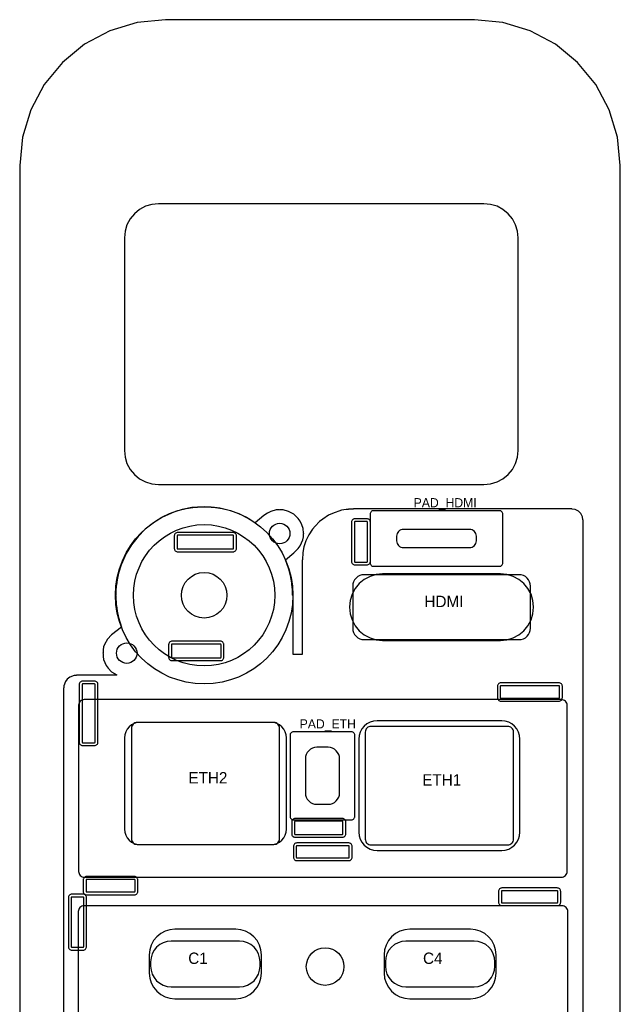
# Model space of a CAD drawing. Header units: metres. Extents: x -9 to 183, y -27 to 159.
# Tile 2 of 2: x 27 to 80, y 72 to 159. Entities that reach past the tile are written whole.
import ezdxf

# ---------------------------------------------------------------- set-up
doc = ezdxf.new("R2010")
doc.units = ezdxf.units.M
for name, color, linetype in [('FLEX_BUTTON', 6, 'Continuous'), ('FLEX_CUTOUTS', 30, 'Continuous'), ('FLEX_HOLES', 30, 'Continuous'), ('FLEX_LEDS', 2, 'Continuous'), ('FLEX_LIGHT_PADS', 5, 'Continuous'), ('FLEX_OUTLINE', 30, 'Continuous'), ('FLEX_SILVER_FRAMES', 9, 'Continuous'), ('NOTES', 7, 'Continuous'), ('REF_LED_POCKETS', 1, 'Continuous'), ('REF_LIGHT_WINDOWS', 2, 'Continuous'), ('REF_PLATE_OPENINGS', 7, 'Continuous'), ('REF_PLATE_OUTLINE', 7, 'Continuous')]:
    doc.layers.add(name, color=color, linetype=linetype)

msp = doc.modelspace()

# ---------------------------------------------------------------- linework, layer by layer
at = {"layer": 'FLEX_BUTTON'}
for radius in [7.785, 2]:
    msp.add_circle((43.023, 108.111), radius, dxfattribs=at)
at = {"layer": 'FLEX_CUTOUTS'}
for points in [[(71.928, 107.084), (71.872, 107.65), (71.707, 108.194), (71.439, 108.695), (71.079, 109.135), (70.639, 109.495), (70.138, 109.763), (69.594, 109.928), (69.028, 109.984), (58.688, 109.984), (58.122, 109.928), (57.578, 109.763), (57.077, 109.495), (56.637, 109.135), (56.277, 108.695), (56.009, 108.194), (55.844, 107.65), (55.788, 107.084), (55.788, 107.054), (55.844, 106.488), (56.009, 105.944), (56.277, 105.443), (56.637, 105.003), (57.077, 104.643), (57.578, 104.375), (58.122, 104.21), (58.688, 104.154), (69.028, 104.154), (69.594, 104.21), (70.138, 104.375), (70.639, 104.643), (71.079, 105.003), (71.439, 105.443), (71.707, 105.944), (71.872, 106.488), (71.928, 107.054)], [(50.245, 95.61), (50.219, 95.873), (50.142, 96.127), (50.017, 96.36), (49.85, 96.565), (49.645, 96.732), (49.412, 96.857), (49.158, 96.934), (48.895, 96.96), (37.395, 96.96), (37.132, 96.934), (36.878, 96.857), (36.645, 96.732), (36.44, 96.565), (36.273, 96.36), (36.148, 96.127), (36.071, 95.873), (36.045, 95.61), (36.045, 87.58), (36.071, 87.317), (36.148, 87.063), (36.273, 86.83), (36.44, 86.625), (36.645, 86.458), (36.878, 86.333), (37.132, 86.256), (37.395, 86.23), (48.895, 86.23), (49.158, 86.256), (49.412, 86.333), (49.645, 86.458), (49.85, 86.625), (50.017, 86.83), (50.142, 87.063), (50.219, 87.317), (50.245, 87.58)], [(70.734, 95.492), (70.703, 95.804), (70.612, 96.104), (70.464, 96.381), (70.265, 96.623), (70.023, 96.822), (69.746, 96.97), (69.446, 97.061), (69.134, 97.092), (58.194, 97.092), (57.882, 97.061), (57.582, 96.97), (57.305, 96.822), (57.063, 96.623), (56.864, 96.381), (56.716, 96.104), (56.625, 95.804), (56.594, 95.492), (56.594, 87.322), (56.625, 87.01), (56.716, 86.71), (56.864, 86.433), (57.063, 86.191), (57.305, 85.992), (57.582, 85.844), (57.882, 85.753), (58.194, 85.722), (69.134, 85.722), (69.446, 85.753), (69.746, 85.844), (70.023, 85.992), (70.265, 86.191), (70.464, 86.433), (70.612, 86.71), (70.703, 87.01), (70.734, 87.322)], [(48.045, 76.557), (48.002, 76.996), (47.874, 77.418), (47.666, 77.807), (47.386, 78.148), (47.045, 78.428), (46.656, 78.636), (46.234, 78.764), (45.795, 78.807), (40.465, 78.807), (40.026, 78.764), (39.604, 78.636), (39.215, 78.428), (38.874, 78.148), (38.594, 77.807), (38.386, 77.418), (38.258, 76.996), (38.215, 76.557), (38.215, 74.957), (38.258, 74.518), (38.386, 74.096), (38.594, 73.707), (38.874, 73.366), (39.215, 73.086), (39.604, 72.878), (40.026, 72.75), (40.465, 72.707), (45.795, 72.707), (46.234, 72.75), (46.656, 72.878), (47.045, 73.086), (47.386, 73.366), (47.666, 73.707), (47.874, 74.096), (48.002, 74.518), (48.045, 74.957)], [(68.645, 76.557), (68.602, 76.996), (68.474, 77.418), (68.266, 77.807), (67.986, 78.148), (67.645, 78.428), (67.256, 78.636), (66.834, 78.764), (66.395, 78.807), (61.065, 78.807), (60.626, 78.764), (60.204, 78.636), (59.815, 78.428), (59.474, 78.148), (59.194, 77.807), (58.986, 77.418), (58.858, 76.996), (58.815, 76.557), (58.815, 74.957), (58.858, 74.518), (58.986, 74.096), (59.194, 73.707), (59.474, 73.366), (59.815, 73.086), (60.204, 72.878), (60.626, 72.75), (61.065, 72.707), (66.395, 72.707), (66.834, 72.75), (67.256, 72.878), (67.645, 73.086), (67.986, 73.366), (68.266, 73.707), (68.474, 74.096), (68.602, 74.518), (68.645, 74.957)]]:
    msp.add_lwpolyline(points, close=True, dxfattribs=at)
at = {"layer": 'FLEX_HOLES'}
for centre, radius in [((49.653, 113.531), 0.9), ((36.233, 103.031), 0.9), ((53.639, 75.528), 1.65)]:
    msp.add_circle(centre, radius, dxfattribs=at)
at = {"layer": 'FLEX_LEDS'}
for points in [[(57.358, 114.526), (57.357, 114.536), (57.354, 114.545), (57.35, 114.554), (57.343, 114.561), (57.336, 114.568), (57.327, 114.572), (57.318, 114.575), (57.308, 114.576), (56.258, 114.576), (56.248, 114.575), (56.239, 114.572), (56.23, 114.568), (56.223, 114.561), (56.216, 114.554), (56.212, 114.545), (56.209, 114.536), (56.208, 114.526), (56.208, 111.076), (56.209, 111.066), (56.212, 111.057), (56.216, 111.048), (56.223, 111.041), (56.23, 111.034), (56.239, 111.03), (56.248, 111.027), (56.258, 111.026), (57.308, 111.026), (57.318, 111.027), (57.327, 111.03), (57.336, 111.034), (57.343, 111.041), (57.35, 111.048), (57.354, 111.057), (57.357, 111.066), (57.358, 111.076)], [(45.608, 113.326), (45.607, 113.336), (45.604, 113.345), (45.6, 113.354), (45.593, 113.361), (45.586, 113.368), (45.577, 113.372), (45.568, 113.375), (45.558, 113.376), (40.708, 113.376), (40.698, 113.375), (40.689, 113.372), (40.68, 113.368), (40.673, 113.361), (40.666, 113.354), (40.662, 113.345), (40.659, 113.336), (40.658, 113.326), (40.658, 112.226), (40.659, 112.216), (40.662, 112.207), (40.666, 112.198), (40.673, 112.191), (40.68, 112.184), (40.689, 112.18), (40.698, 112.177), (40.708, 112.176), (45.558, 112.176), (45.568, 112.177), (45.577, 112.18), (45.586, 112.184), (45.593, 112.191), (45.6, 112.198), (45.604, 112.207), (45.607, 112.216), (45.608, 112.226)], [(44.508, 103.776), (44.507, 103.786), (44.504, 103.795), (44.5, 103.804), (44.493, 103.811), (44.486, 103.818), (44.477, 103.822), (44.468, 103.825), (44.458, 103.826), (40.208, 103.826), (40.198, 103.825), (40.189, 103.822), (40.18, 103.818), (40.173, 103.811), (40.166, 103.804), (40.162, 103.795), (40.159, 103.786), (40.158, 103.776), (40.158, 102.676), (40.159, 102.666), (40.162, 102.657), (40.166, 102.648), (40.173, 102.641), (40.18, 102.634), (40.189, 102.63), (40.198, 102.627), (40.208, 102.626), (44.458, 102.626), (44.468, 102.627), (44.477, 102.63), (44.486, 102.634), (44.493, 102.641), (44.5, 102.648), (44.504, 102.657), (44.507, 102.666), (44.508, 102.676)], [(33.458, 100.276), (33.457, 100.286), (33.454, 100.295), (33.45, 100.304), (33.443, 100.311), (33.436, 100.318), (33.427, 100.322), (33.418, 100.325), (33.408, 100.326), (32.358, 100.326), (32.348, 100.325), (32.339, 100.322), (32.33, 100.318), (32.323, 100.311), (32.316, 100.304), (32.312, 100.295), (32.309, 100.286), (32.308, 100.276), (32.308, 95.226), (32.309, 95.216), (32.312, 95.207), (32.316, 95.198), (32.323, 95.191), (32.33, 95.184), (32.339, 95.18), (32.348, 95.177), (32.358, 95.176), (33.408, 95.176), (33.418, 95.177), (33.427, 95.18), (33.436, 95.184), (33.443, 95.191), (33.45, 95.198), (33.454, 95.207), (33.457, 95.216), (33.458, 95.226)], [(74.208, 100.126), (74.207, 100.136), (74.204, 100.145), (74.2, 100.154), (74.193, 100.161), (74.186, 100.168), (74.177, 100.172), (74.168, 100.175), (74.158, 100.176), (69.058, 100.176), (69.048, 100.175), (69.039, 100.172), (69.03, 100.168), (69.023, 100.161), (69.016, 100.154), (69.012, 100.145), (69.009, 100.136), (69.008, 100.126), (69.008, 99.126), (69.009, 99.116), (69.012, 99.107), (69.016, 99.098), (69.023, 99.091), (69.03, 99.084), (69.039, 99.08), (69.048, 99.077), (69.058, 99.076), (74.158, 99.076), (74.168, 99.077), (74.177, 99.08), (74.186, 99.084), (74.193, 99.091), (74.2, 99.098), (74.204, 99.107), (74.207, 99.116), (74.208, 99.126)], [(55.208, 88.226), (55.207, 88.236), (55.204, 88.245), (55.2, 88.254), (55.193, 88.261), (55.186, 88.268), (55.177, 88.272), (55.168, 88.275), (55.158, 88.276), (51.008, 88.276), (50.998, 88.275), (50.989, 88.272), (50.98, 88.268), (50.973, 88.261), (50.966, 88.254), (50.962, 88.245), (50.959, 88.236), (50.958, 88.226), (50.958, 87.176), (50.959, 87.166), (50.962, 87.157), (50.966, 87.148), (50.973, 87.141), (50.98, 87.134), (50.989, 87.13), (50.998, 87.127), (51.008, 87.126), (55.158, 87.126), (55.168, 87.127), (55.177, 87.13), (55.186, 87.134), (55.193, 87.141), (55.2, 87.148), (55.204, 87.157), (55.207, 87.166), (55.208, 87.176)], [(55.758, 86.076), (55.757, 86.086), (55.754, 86.095), (55.75, 86.104), (55.743, 86.111), (55.736, 86.118), (55.727, 86.122), (55.718, 86.125), (55.708, 86.126), (51.158, 86.126), (51.148, 86.125), (51.139, 86.122), (51.13, 86.118), (51.123, 86.111), (51.116, 86.104), (51.112, 86.095), (51.109, 86.086), (51.108, 86.076), (51.108, 85.126), (51.109, 85.116), (51.112, 85.107), (51.116, 85.098), (51.123, 85.091), (51.13, 85.084), (51.139, 85.08), (51.148, 85.077), (51.158, 85.076), (55.708, 85.076), (55.718, 85.077), (55.727, 85.08), (55.736, 85.084), (55.743, 85.091), (55.75, 85.098), (55.754, 85.107), (55.757, 85.116), (55.758, 85.126)], [(36.958, 83.126), (36.957, 83.136), (36.954, 83.145), (36.95, 83.154), (36.943, 83.161), (36.936, 83.168), (36.927, 83.172), (36.918, 83.175), (36.908, 83.176), (32.708, 83.176), (32.698, 83.175), (32.689, 83.172), (32.68, 83.168), (32.673, 83.161), (32.666, 83.154), (32.662, 83.145), (32.659, 83.136), (32.658, 83.126), (32.658, 82.126), (32.659, 82.116), (32.662, 82.107), (32.666, 82.098), (32.673, 82.091), (32.68, 82.084), (32.689, 82.08), (32.698, 82.077), (32.708, 82.076), (36.908, 82.076), (36.918, 82.077), (36.927, 82.08), (36.936, 82.084), (36.943, 82.091), (36.95, 82.098), (36.954, 82.107), (36.957, 82.116), (36.958, 82.126)], [(74.058, 82.126), (74.057, 82.136), (74.054, 82.145), (74.05, 82.154), (74.043, 82.161), (74.036, 82.168), (74.027, 82.172), (74.018, 82.175), (74.008, 82.176), (69.158, 82.176), (69.148, 82.175), (69.139, 82.172), (69.13, 82.168), (69.123, 82.161), (69.116, 82.154), (69.112, 82.145), (69.109, 82.136), (69.108, 82.126), (69.108, 81.176), (69.109, 81.166), (69.112, 81.157), (69.116, 81.148), (69.123, 81.141), (69.13, 81.134), (69.139, 81.13), (69.148, 81.127), (69.158, 81.126), (74.008, 81.126), (74.018, 81.127), (74.027, 81.13), (74.036, 81.134), (74.043, 81.141), (74.05, 81.148), (74.054, 81.157), (74.057, 81.166), (74.058, 81.176)], [(32.458, 81.576), (32.457, 81.586), (32.454, 81.595), (32.45, 81.604), (32.443, 81.611), (32.436, 81.618), (32.427, 81.622), (32.418, 81.625), (32.408, 81.626), (31.408, 81.626), (31.398, 81.625), (31.389, 81.622), (31.38, 81.618), (31.373, 81.611), (31.366, 81.604), (31.362, 81.595), (31.359, 81.586), (31.358, 81.576), (31.358, 77.276), (31.359, 77.266), (31.362, 77.257), (31.366, 77.248), (31.373, 77.241), (31.38, 77.234), (31.389, 77.23), (31.398, 77.227), (31.408, 77.226), (32.408, 77.226), (32.418, 77.227), (32.427, 77.23), (32.436, 77.234), (32.443, 77.241), (32.45, 77.248), (32.454, 77.257), (32.457, 77.266), (32.458, 77.276)]]:
    msp.add_lwpolyline(points, close=True, dxfattribs=at)
at = {"layer": 'FLEX_LIGHT_PADS'}
for points in [[(69.23, 115.234), (69.224, 115.293), (69.207, 115.349), (69.179, 115.401), (69.142, 115.446), (69.097, 115.483), (69.045, 115.511), (68.989, 115.528), (68.93, 115.534), (57.89, 115.534), (57.831, 115.528), (57.775, 115.511), (57.723, 115.483), (57.678, 115.446), (57.641, 115.401), (57.613, 115.349), (57.596, 115.293), (57.59, 115.234), (57.59, 110.954), (57.596, 110.895), (57.613, 110.839), (57.641, 110.787), (57.678, 110.742), (57.723, 110.705), (57.775, 110.677), (57.831, 110.66), (57.89, 110.654), (68.93, 110.654), (68.989, 110.66), (69.045, 110.677), (69.097, 110.705), (69.142, 110.742), (69.179, 110.787), (69.207, 110.839), (69.224, 110.895), (69.23, 110.954)], [(56.251, 95.822), (56.245, 95.881), (56.228, 95.937), (56.2, 95.989), (56.163, 96.034), (56.118, 96.071), (56.066, 96.099), (56.01, 96.116), (55.951, 96.122), (50.861, 96.122), (50.802, 96.116), (50.746, 96.099), (50.694, 96.071), (50.649, 96.034), (50.612, 95.989), (50.584, 95.937), (50.567, 95.881), (50.561, 95.822), (50.561, 88.712), (50.567, 88.653), (50.584, 88.597), (50.612, 88.545), (50.649, 88.5), (50.694, 88.463), (50.746, 88.435), (50.802, 88.418), (50.861, 88.412), (55.951, 88.412), (56.01, 88.418), (56.066, 88.435), (56.118, 88.463), (56.163, 88.5), (56.2, 88.545), (56.228, 88.597), (56.245, 88.653), (56.251, 88.712)]]:
    msp.add_lwpolyline(points, close=True, dxfattribs=at)
at = {"layer": 'FLEX_OUTLINE'}
msp.add_lwpolyline([(76.283, 23.401), (76.283, 114.701), (76.258, 114.726), (76.233, 115.001), (76.083, 115.301), (75.883, 115.501), (75.583, 115.651), (75.308, 115.676), (75.283, 115.701), (56.133, 115.701), (56.108, 115.676), (55.683, 115.676), (55.658, 115.651), (55.483, 115.651), (55.083, 115.576), (54.283, 115.301), (53.933, 115.126), (53.433, 114.801), (53.158, 114.576), (52.758, 114.176), (52.533, 113.901), (52.208, 113.401), (51.958, 112.876), (51.783, 112.351), (51.683, 111.851), (51.658, 111.226), (51.633, 111.201), (51.633, 102.926), (51.608, 102.901), (50.858, 102.901), (50.833, 102.926), (50.833, 108.101), (50.783, 108.126), (50.783, 108.701), (50.758, 108.726), (50.733, 109.176), (50.708, 109.201), (50.608, 109.851), (50.458, 110.401), (50.158, 111.226), (50.908, 111.826), (51.283, 112.201), (51.458, 112.451), (51.683, 112.976), (51.733, 113.226), (51.733, 113.501), (51.758, 113.526), (51.733, 113.551), (51.708, 113.976), (51.608, 114.301), (51.458, 114.601), (51.283, 114.851), (50.883, 115.226), (50.433, 115.476), (49.958, 115.601), (49.683, 115.601), (49.658, 115.626), (49.633, 115.601), (49.358, 115.601), (48.883, 115.476), (48.583, 115.326), (48.258, 115.101), (47.508, 114.476), (47.458, 114.476), (46.933, 114.826), (46.083, 115.251), (45.333, 115.526), (44.408, 115.751), (43.933, 115.801), (43.908, 115.826), (43.658, 115.826), (43.633, 115.851), (43.058, 115.851), (43.033, 115.876), (43.008, 115.851), (42.433, 115.851), (42.408, 115.826), (41.958, 115.801), (41.083, 115.626), (40.358, 115.401), (39.358, 114.951), (38.583, 114.476), (37.858, 113.901), (37.233, 113.276), (36.658, 112.551), (36.183, 111.776), (35.733, 110.776), (35.508, 110.051), (35.383, 109.476), (35.333, 109.001), (35.308, 108.976), (35.308, 108.726), (35.283, 108.701), (35.283, 108.126), (35.258, 108.101), (35.283, 108.076), (35.308, 107.226), (35.333, 107.201), (35.383, 106.726), (35.508, 106.151), (35.783, 105.301), (34.908, 104.651), (34.533, 104.251), (34.283, 103.801), (34.208, 103.576), (34.158, 103.326), (34.158, 103.051), (34.133, 103.026), (34.158, 103.001), (34.158, 102.726), (34.208, 102.476), (34.433, 101.951), (34.608, 101.701), (34.908, 101.401), (35.358, 101.126), (35.333, 101.101), (31.833, 101.101), (31.808, 101.076), (31.608, 101.076), (31.233, 100.926), (31.008, 100.751), (30.858, 100.551), (30.708, 100.176), (30.708, 99.976), (30.683, 99.951), (30.683, 47.151)], dxfattribs=at)
at = {"layer": 'FLEX_SILVER_FRAMES'}
msp.add_lwpolyline([(74.876, 98.454), (74.866, 98.552), (74.838, 98.645), (74.792, 98.732), (74.73, 98.808), (74.654, 98.87), (74.567, 98.916), (74.474, 98.944), (74.376, 98.954), (32.506, 98.954), (32.408, 98.944), (32.315, 98.916), (32.228, 98.87), (32.152, 98.808), (32.09, 98.732), (32.044, 98.645), (32.016, 98.552), (32.006, 98.454), (32.006, 83.874), (32.016, 83.776), (32.044, 83.683), (32.09, 83.596), (32.152, 83.52), (32.228, 83.458), (32.315, 83.412), (32.408, 83.384), (32.506, 83.374), (74.376, 83.374), (74.474, 83.384), (74.567, 83.412), (74.654, 83.458), (74.73, 83.52), (74.792, 83.596), (74.838, 83.683), (74.866, 83.776), (74.876, 83.874)], close=True, dxfattribs=at)
msp.add_lwpolyline([(74.934, 50.874), (74.934, 80.354), (74.924, 80.452), (74.896, 80.545), (74.85, 80.632), (74.788, 80.708), (74.712, 80.77), (74.625, 80.816), (74.532, 80.844), (74.434, 80.854), (32.484, 80.854), (32.386, 80.844), (32.293, 80.816), (32.206, 80.77), (32.13, 80.708), (32.068, 80.632), (32.022, 80.545), (31.994, 80.452), (31.984, 80.354), (31.984, 50.874)], dxfattribs=at)
at = {"layer": 'REF_LED_POCKETS'}
for points in [[(57.608, 114.526), (57.602, 114.585), (57.585, 114.641), (57.557, 114.693), (57.52, 114.738), (57.475, 114.775), (57.423, 114.803), (57.367, 114.82), (57.308, 114.826), (56.258, 114.826), (56.199, 114.82), (56.143, 114.803), (56.091, 114.775), (56.046, 114.738), (56.009, 114.693), (55.981, 114.641), (55.964, 114.585), (55.958, 114.526), (55.958, 111.076), (55.964, 111.017), (55.981, 110.961), (56.009, 110.909), (56.046, 110.864), (56.091, 110.827), (56.143, 110.799), (56.199, 110.782), (56.258, 110.776), (57.308, 110.776), (57.367, 110.782), (57.423, 110.799), (57.475, 110.827), (57.52, 110.864), (57.557, 110.909), (57.585, 110.961), (57.602, 111.017), (57.608, 111.076)], [(45.858, 113.326), (45.852, 113.385), (45.835, 113.441), (45.807, 113.493), (45.77, 113.538), (45.725, 113.575), (45.673, 113.603), (45.617, 113.62), (45.558, 113.626), (40.708, 113.626), (40.649, 113.62), (40.593, 113.603), (40.541, 113.575), (40.496, 113.538), (40.459, 113.493), (40.431, 113.441), (40.414, 113.385), (40.408, 113.326), (40.408, 112.226), (40.414, 112.167), (40.431, 112.111), (40.459, 112.059), (40.496, 112.014), (40.541, 111.977), (40.593, 111.949), (40.649, 111.932), (40.708, 111.926), (45.558, 111.926), (45.617, 111.932), (45.673, 111.949), (45.725, 111.977), (45.77, 112.014), (45.807, 112.059), (45.835, 112.111), (45.852, 112.167), (45.858, 112.226)], [(44.758, 103.776), (44.752, 103.835), (44.735, 103.891), (44.707, 103.943), (44.67, 103.988), (44.625, 104.025), (44.573, 104.053), (44.517, 104.07), (44.458, 104.076), (40.208, 104.076), (40.149, 104.07), (40.093, 104.053), (40.041, 104.025), (39.996, 103.988), (39.959, 103.943), (39.931, 103.891), (39.914, 103.835), (39.908, 103.776), (39.908, 102.676), (39.914, 102.617), (39.931, 102.561), (39.959, 102.509), (39.996, 102.464), (40.041, 102.427), (40.093, 102.399), (40.149, 102.382), (40.208, 102.376), (44.458, 102.376), (44.517, 102.382), (44.573, 102.399), (44.625, 102.427), (44.67, 102.464), (44.707, 102.509), (44.735, 102.561), (44.752, 102.617), (44.758, 102.676)], [(33.708, 100.276), (33.702, 100.335), (33.685, 100.391), (33.657, 100.443), (33.62, 100.488), (33.575, 100.525), (33.523, 100.553), (33.467, 100.57), (33.408, 100.576), (32.358, 100.576), (32.299, 100.57), (32.243, 100.553), (32.191, 100.525), (32.146, 100.488), (32.109, 100.443), (32.081, 100.391), (32.064, 100.335), (32.058, 100.276), (32.058, 95.226), (32.064, 95.167), (32.081, 95.111), (32.109, 95.059), (32.146, 95.014), (32.191, 94.977), (32.243, 94.949), (32.299, 94.932), (32.358, 94.926), (33.408, 94.926), (33.467, 94.932), (33.523, 94.949), (33.575, 94.977), (33.62, 95.014), (33.657, 95.059), (33.685, 95.111), (33.702, 95.167), (33.708, 95.226)], [(74.458, 100.126), (74.452, 100.185), (74.435, 100.241), (74.407, 100.293), (74.37, 100.338), (74.325, 100.375), (74.273, 100.403), (74.217, 100.42), (74.158, 100.426), (69.058, 100.426), (68.999, 100.42), (68.943, 100.403), (68.891, 100.375), (68.846, 100.338), (68.809, 100.293), (68.781, 100.241), (68.764, 100.185), (68.758, 100.126), (68.758, 99.126), (68.764, 99.067), (68.781, 99.011), (68.809, 98.959), (68.846, 98.914), (68.891, 98.877), (68.943, 98.849), (68.999, 98.832), (69.058, 98.826), (74.158, 98.826), (74.217, 98.832), (74.273, 98.849), (74.325, 98.877), (74.37, 98.914), (74.407, 98.959), (74.435, 99.011), (74.452, 99.067), (74.458, 99.126)], [(55.458, 88.226), (55.452, 88.285), (55.435, 88.341), (55.407, 88.393), (55.37, 88.438), (55.325, 88.475), (55.273, 88.503), (55.217, 88.52), (55.158, 88.526), (51.008, 88.526), (50.949, 88.52), (50.893, 88.503), (50.841, 88.475), (50.796, 88.438), (50.759, 88.393), (50.731, 88.341), (50.714, 88.285), (50.708, 88.226), (50.708, 87.176), (50.714, 87.117), (50.731, 87.061), (50.759, 87.009), (50.796, 86.964), (50.841, 86.927), (50.893, 86.899), (50.949, 86.882), (51.008, 86.876), (55.158, 86.876), (55.217, 86.882), (55.273, 86.899), (55.325, 86.927), (55.37, 86.964), (55.407, 87.009), (55.435, 87.061), (55.452, 87.117), (55.458, 87.176)], [(56.008, 86.076), (56.002, 86.135), (55.985, 86.191), (55.957, 86.243), (55.92, 86.288), (55.875, 86.325), (55.823, 86.353), (55.767, 86.37), (55.708, 86.376), (51.158, 86.376), (51.099, 86.37), (51.043, 86.353), (50.991, 86.325), (50.946, 86.288), (50.909, 86.243), (50.881, 86.191), (50.864, 86.135), (50.858, 86.076), (50.858, 85.126), (50.864, 85.067), (50.881, 85.011), (50.909, 84.959), (50.946, 84.914), (50.991, 84.877), (51.043, 84.849), (51.099, 84.832), (51.158, 84.826), (55.708, 84.826), (55.767, 84.832), (55.823, 84.849), (55.875, 84.877), (55.92, 84.914), (55.957, 84.959), (55.985, 85.011), (56.002, 85.067), (56.008, 85.126)], [(37.208, 83.126), (37.202, 83.185), (37.185, 83.241), (37.157, 83.293), (37.12, 83.338), (37.075, 83.375), (37.023, 83.403), (36.967, 83.42), (36.908, 83.426), (32.708, 83.426), (32.649, 83.42), (32.593, 83.403), (32.541, 83.375), (32.496, 83.338), (32.459, 83.293), (32.431, 83.241), (32.414, 83.185), (32.408, 83.126), (32.408, 82.126), (32.414, 82.067), (32.431, 82.011), (32.459, 81.959), (32.496, 81.914), (32.541, 81.877), (32.593, 81.849), (32.649, 81.832), (32.708, 81.826), (36.908, 81.826), (36.967, 81.832), (37.023, 81.849), (37.075, 81.877), (37.12, 81.914), (37.157, 81.959), (37.185, 82.011), (37.202, 82.067), (37.208, 82.126)], [(74.308, 82.126), (74.302, 82.185), (74.285, 82.241), (74.257, 82.293), (74.22, 82.338), (74.175, 82.375), (74.123, 82.403), (74.067, 82.42), (74.008, 82.426), (69.158, 82.426), (69.099, 82.42), (69.043, 82.403), (68.991, 82.375), (68.946, 82.338), (68.909, 82.293), (68.881, 82.241), (68.864, 82.185), (68.858, 82.126), (68.858, 81.176), (68.864, 81.117), (68.881, 81.061), (68.909, 81.009), (68.946, 80.964), (68.991, 80.927), (69.043, 80.899), (69.099, 80.882), (69.158, 80.876), (74.008, 80.876), (74.067, 80.882), (74.123, 80.899), (74.175, 80.927), (74.22, 80.964), (74.257, 81.009), (74.285, 81.061), (74.302, 81.117), (74.308, 81.176)], [(32.708, 81.576), (32.702, 81.635), (32.685, 81.691), (32.657, 81.743), (32.62, 81.788), (32.575, 81.825), (32.523, 81.853), (32.467, 81.87), (32.408, 81.876), (31.408, 81.876), (31.349, 81.87), (31.293, 81.853), (31.241, 81.825), (31.196, 81.788), (31.159, 81.743), (31.131, 81.691), (31.114, 81.635), (31.108, 81.576), (31.108, 77.276), (31.114, 77.217), (31.131, 77.161), (31.159, 77.109), (31.196, 77.064), (31.241, 77.027), (31.293, 76.999), (31.349, 76.982), (31.408, 76.976), (32.408, 76.976), (32.467, 76.982), (32.523, 76.999), (32.575, 77.027), (32.62, 77.064), (32.657, 77.109), (32.685, 77.161), (32.702, 77.217), (32.708, 77.276)]]:
    msp.add_lwpolyline(points, close=True, dxfattribs=at)
at = {"layer": 'REF_LIGHT_WINDOWS'}
for points in [[(66.91, 113.294), (66.898, 113.411), (66.864, 113.524), (66.809, 113.627), (66.734, 113.718), (66.643, 113.793), (66.54, 113.848), (66.427, 113.882), (66.31, 113.894), (60.51, 113.894), (60.393, 113.882), (60.28, 113.848), (60.177, 113.793), (60.086, 113.718), (60.011, 113.627), (59.956, 113.524), (59.922, 113.411), (59.91, 113.294), (59.91, 112.894), (59.922, 112.777), (59.956, 112.664), (60.011, 112.561), (60.086, 112.47), (60.177, 112.395), (60.28, 112.34), (60.393, 112.306), (60.51, 112.294), (66.31, 112.294), (66.427, 112.306), (66.54, 112.34), (66.643, 112.395), (66.734, 112.47), (66.809, 112.561), (66.864, 112.664), (66.898, 112.777), (66.91, 112.894)], [(54.906, 93.767), (54.887, 93.962), (54.83, 94.15), (54.737, 94.323), (54.613, 94.474), (54.462, 94.598), (54.289, 94.691), (54.101, 94.748), (53.906, 94.767), (52.906, 94.767), (52.711, 94.748), (52.523, 94.691), (52.35, 94.598), (52.199, 94.474), (52.075, 94.323), (51.982, 94.15), (51.925, 93.962), (51.906, 93.767), (51.906, 90.767), (51.925, 90.572), (51.982, 90.384), (52.075, 90.211), (52.199, 90.06), (52.35, 89.936), (52.523, 89.843), (52.711, 89.786), (52.906, 89.767), (53.906, 89.767), (54.101, 89.786), (54.289, 89.843), (54.462, 89.936), (54.613, 90.06), (54.737, 90.211), (54.83, 90.384), (54.887, 90.572), (54.906, 90.767)]]:
    msp.add_lwpolyline(points, close=True, dxfattribs=at)
at = {"layer": 'REF_PLATE_OPENINGS'}
for points in [[(70.575, 139.475), (70.517, 140.06), (70.347, 140.623), (70.069, 141.142), (69.696, 141.596), (69.242, 141.969), (68.723, 142.247), (68.16, 142.417), (67.575, 142.475), (39.025, 142.475), (38.44, 142.417), (37.877, 142.247), (37.358, 141.969), (36.904, 141.596), (36.531, 141.142), (36.253, 140.623), (36.083, 140.06), (36.025, 139.475), (36.025, 120.825), (36.083, 120.24), (36.253, 119.677), (36.531, 119.158), (36.904, 118.704), (37.358, 118.331), (37.877, 118.053), (38.44, 117.883), (39.025, 117.825), (67.575, 117.825), (68.16, 117.883), (68.723, 118.053), (69.242, 118.331), (69.696, 118.704), (70.069, 119.158), (70.347, 119.677), (70.517, 120.24), (70.575, 120.825)], [(71.658, 108.919), (71.639, 109.114), (71.582, 109.302), (71.489, 109.475), (71.365, 109.626), (71.214, 109.75), (71.041, 109.843), (70.853, 109.9), (70.658, 109.919), (57.058, 109.919), (56.863, 109.9), (56.675, 109.843), (56.502, 109.75), (56.351, 109.626), (56.227, 109.475), (56.134, 109.302), (56.077, 109.114), (56.058, 108.919), (56.058, 105.219), (56.077, 105.024), (56.134, 104.836), (56.227, 104.663), (56.351, 104.512), (56.502, 104.388), (56.675, 104.295), (56.863, 104.238), (57.058, 104.219), (70.658, 104.219), (70.853, 104.238), (71.041, 104.295), (71.214, 104.388), (71.365, 104.512), (71.489, 104.663), (71.582, 104.836), (71.639, 105.024), (71.658, 105.219)], [(49.645, 96.445), (49.635, 96.543), (49.607, 96.636), (49.561, 96.723), (49.499, 96.799), (49.423, 96.861), (49.336, 96.907), (49.243, 96.935), (49.145, 96.945), (37.145, 96.945), (37.047, 96.935), (36.954, 96.907), (36.867, 96.861), (36.791, 96.799), (36.729, 96.723), (36.683, 96.636), (36.655, 96.543), (36.645, 96.445), (36.645, 86.745), (36.655, 86.647), (36.683, 86.554), (36.729, 86.467), (36.791, 86.391), (36.867, 86.329), (36.954, 86.283), (37.047, 86.255), (37.145, 86.245), (49.145, 86.245), (49.243, 86.255), (49.336, 86.283), (49.423, 86.329), (49.499, 86.391), (49.561, 86.467), (49.607, 86.554), (49.635, 86.647), (49.645, 86.745)], [(70.164, 96.107), (70.154, 96.205), (70.126, 96.298), (70.08, 96.385), (70.018, 96.461), (69.942, 96.523), (69.855, 96.569), (69.762, 96.597), (69.664, 96.607), (57.664, 96.607), (57.566, 96.597), (57.473, 96.569), (57.386, 96.523), (57.31, 96.461), (57.248, 96.385), (57.202, 96.298), (57.174, 96.205), (57.164, 96.107), (57.164, 86.707), (57.174, 86.609), (57.202, 86.516), (57.248, 86.429), (57.31, 86.353), (57.386, 86.291), (57.473, 86.245), (57.566, 86.217), (57.664, 86.207), (69.664, 86.207), (69.762, 86.217), (69.855, 86.245), (69.942, 86.291), (70.018, 86.353), (70.08, 86.429), (70.126, 86.516), (70.154, 86.609), (70.164, 86.707)], [(47.93, 75.957), (47.895, 76.308), (47.793, 76.646), (47.627, 76.957), (47.403, 77.23), (47.13, 77.454), (46.819, 77.62), (46.481, 77.722), (46.13, 77.757), (40.13, 77.757), (39.779, 77.722), (39.441, 77.62), (39.13, 77.454), (38.857, 77.23), (38.633, 76.957), (38.467, 76.646), (38.365, 76.308), (38.33, 75.957), (38.33, 75.557), (38.365, 75.206), (38.467, 74.868), (38.633, 74.557), (38.857, 74.284), (39.13, 74.06), (39.441, 73.894), (39.779, 73.792), (40.13, 73.757), (46.13, 73.757), (46.481, 73.792), (46.819, 73.894), (47.13, 74.06), (47.403, 74.284), (47.627, 74.557), (47.793, 74.868), (47.895, 75.206), (47.93, 75.557)], [(68.53, 75.957), (68.495, 76.308), (68.393, 76.646), (68.227, 76.957), (68.003, 77.23), (67.73, 77.454), (67.419, 77.62), (67.081, 77.722), (66.73, 77.757), (60.73, 77.757), (60.379, 77.722), (60.041, 77.62), (59.73, 77.454), (59.457, 77.23), (59.233, 76.957), (59.067, 76.646), (58.965, 76.308), (58.93, 75.957), (58.93, 75.557), (58.965, 75.206), (59.067, 74.868), (59.233, 74.557), (59.457, 74.284), (59.73, 74.06), (60.041, 73.894), (60.379, 73.792), (60.73, 73.757), (66.73, 73.757), (67.081, 73.792), (67.419, 73.894), (67.73, 74.06), (68.003, 74.284), (68.227, 74.557), (68.393, 74.868), (68.495, 75.206), (68.53, 75.557)]]:
    msp.add_lwpolyline(points, close=True, dxfattribs=at)
msp.add_circle((43.023, 108.111), 6.2, dxfattribs=at)
at = {"layer": 'REF_PLATE_OUTLINE'}
msp.add_lwpolyline([(79.54, 8.32), (79.54, 145.82), (79.294, 148.317), (78.566, 150.718), (77.383, 152.931), (75.791, 154.871), (73.851, 156.463), (71.638, 157.646), (69.237, 158.374), (66.74, 158.62), (39.64, 158.62), (37.143, 158.374), (34.742, 157.646), (32.529, 156.463), (30.589, 154.871), (28.997, 152.931), (27.814, 150.718), (27.086, 148.317), (26.84, 145.82), (26.84, 8.32)], dxfattribs=at)

# ---------------------------------------------------------------- texts
at = {"layer": 'NOTES'}
for s, height, p in [('PAD_HDMI', 0.8, (61.41, 115.834)), ('HDMI', 1, (62.358, 107.069)), ('PAD_ETH', 0.8, (51.406, 96.422)), ('ETH2', 1, (41.645, 91.595)), ('ETH1', 1, (62.164, 91.407)), ('C1', 1, (41.63, 75.757)), ('C4', 1, (62.23, 75.757))]:
    msp.add_text(s, height=height, dxfattribs=at).set_placement(p)

doc.saveas('drawing.dxf')
